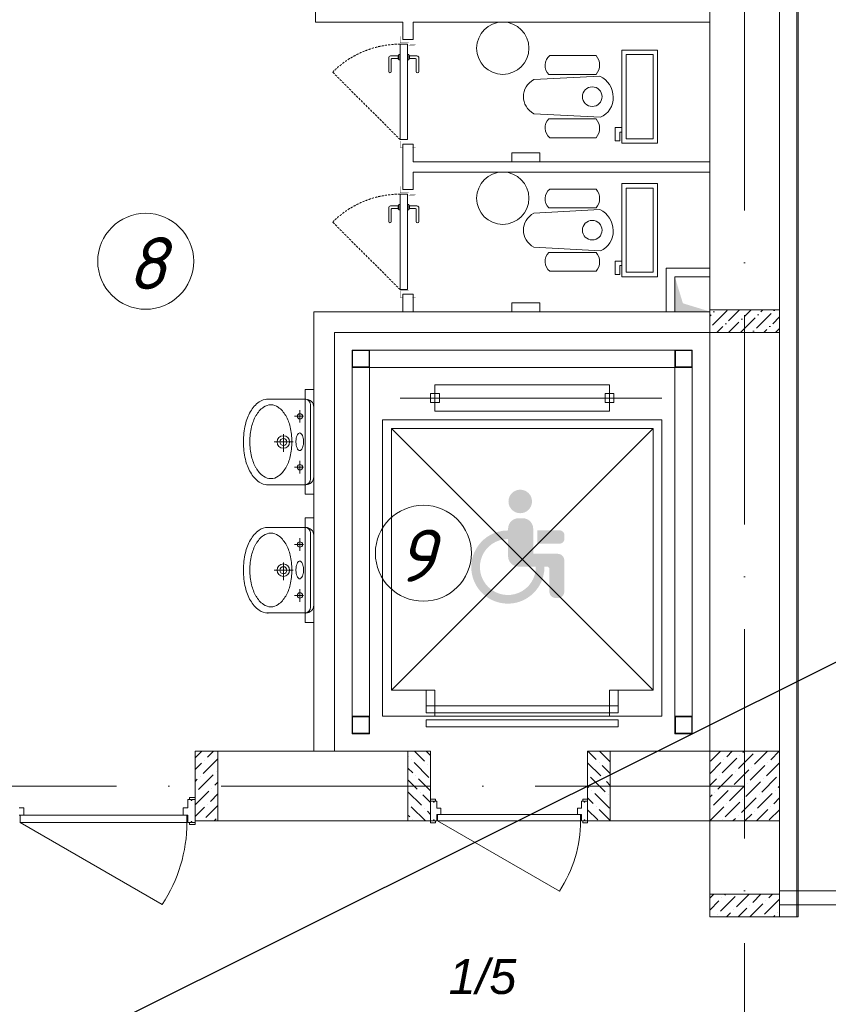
# Model space of a CAD drawing. Header units: millimetres. Extents: x 1114507 to 93926427, y 174473 to 817039.
# Tile 95 of 256: x 1645566 to 1650201, y 488050 to 493695. Entities that reach past the tile are written whole.
import ezdxf

# ---------------------------------------------------------------- set-up
doc = ezdxf.new("R2010")
doc.units = ezdxf.units.MM
doc.linetypes.add('ACAD_ISO10W100', pattern=[18, 12, -3, 0, -3])
doc.linetypes.add('Beruniy Xref$0$DASHED', pattern=[19.05, 12.7, -6.35])
for name, color, linetype, lineweight in [('.', 7, 'Continuous', 15), ('Doors', 86, 'Continuous', 13), ('expl', 234, 'Continuous', 13), ('SHEMA', 174, 'Continuous', 25), ('инвалиды', 250, 'Continuous', 40), ('Метал', 157, 'Continuous', 30), ('размеры', 12, 'Continuous', 15), ('Сантехника', 150, 'Continuous', 13)]:
    doc.layers.add(name, color=color, linetype=linetype, lineweight=lineweight)
doc.layers.add('PDF22_Geometry', color=7, linetype='Continuous', true_color=0x979797)
doc.layers.add('АСО-стены кирпич 380 мм', color=7, linetype='Continuous', lineweight=35, true_color=0x745739)
doc.styles.get("Standard").update_dxf_attribs({"font": 'isocpeui.ttf'})
doc.linetypes.add('FENCELINE1', pattern='A,6.35,-2.54,[133,ltypeshp.shx,S=2.54,R=0,X=-2.54,Y=0],-2.54,25.4', length=36.83)

# ---------------------------------------------------------------- blocks, each defined once
blk = doc.blocks.new('blok1qavmak')
at = {"layer": '.', "lineweight": 0, "ltscale": 100}
h = blk.add_hatch(color=251, dxfattribs=at)
h.dxf.hatch_style = 1
h.paths.add_polyline_path([(1518760.8, 778846.3), (1518560.8, 778845.1), (1518560.8, 779045.1), (1518606.9, 778893.1)])
at = {"lineweight": 0, "ltscale": 100}
h = blk.add_hatch(dxfattribs=at)
h.set_pattern_fill('ANSI36', color=256, scale=15, style=0)
h.set_pattern_definition([(45, (555691.36, -597321.81), (25.2569703, 92.6088912), [119.0625, -23.8125, 0, -23.8125])])
h.paths.add_polyline_path([(1519160.8, 778855.1), (1519160.8, 778725.1), (1518760.8, 778725.1), (1518760.8, 778855.1)])
at = {"layer": 'инвалиды', "lineweight": 0, "ltscale": 200, "true_color": 0xfab905}
h = blk.add_hatch(color=40, dxfattribs=at)
h.paths.add_polyline_path([(1517604.9, 777600.8, -0.414214), (1517664.9, 777660.8), (1517688.9, 777660.8, -0.414214), (1517748.9, 777600.8), (1517748.9, 777456.9), (1517889.5, 777456.9, -0.414214), (1517927, 777419.4), (1517927, 777240.5, -0.414214), (1517889.5, 777203), (1517879.2, 777203, -0.414214), (1517841.7, 777240.5), (1517841.7, 777368.5, 0.414214), (1517826.7, 777383.5), (1517664.9, 777383.5, -0.414214), (1517604.9, 777443.5)])
h.paths.add_polyline_path([(1517772.3, 777591.7), (1517898.2, 777591.7, -0.414214), (1517928.2, 777561.7), (1517928.2, 777544.5, -0.414214), (1517898.2, 777514.5), (1517772.3, 777514.5)])
h.paths.add_polyline_path([(1517604.9, 777590.8), (1517604.9, 777541.4, 2.454646), (1517764, 777383.5), (1517813.5, 777383.5, -2.445012)])
h.paths.add_polyline_path([(1517607.1, 777757, -1), (1517742.1, 777757, -1)])
at = {"color": 32, "lineweight": 0, "ltscale": 100}
blk.add_line((1519260.8, 775375.1), (1519260.8, 782725.1), dxfattribs=at)
at = {"color": 252, "lineweight": 0, "ltscale": 100}
for q in [(1519267.8, 782732.1), (1519160.8, 775375.1)]:
    blk.add_line((1519267.8, 775375.1), q, dxfattribs=at)
at = {"lineweight": 0, "ltscale": 100}
for p, q in [((1519160.8, 775375.1), (1519160.8, 782625.1)), ((1518760.8, 775375.1), (1518760.8, 782225.1)), ((1517626.1, 779705.1), (1517626.1, 779755.1)), ((1517626.1, 779755.1), (1517786.1, 779755.1)), ((1517786.1, 779755.1), (1517786.1, 779705.1)), ((1517786.1, 779705.1), (1517626.1, 779705.1)), ((1518560.8, 778845.1), (1518560.8, 779045.1)), ((1518560.8, 779045.1), (1518760.8, 779045.1)), ((1518760.8, 779045.1), (1518760.8, 778845.1)), ((1518760.8, 778845.1), (1516490.8, 778845.1)), ((1516490.8, 778845.1), (1516490.8, 776325.1)), ((1517626.1, 778845.1), (1517626.1, 778895.1)), ((1517626.1, 778895.1), (1517786.1, 778895.1)), ((1517786.1, 778845.1), (1517626.1, 778845.1)), ((1517786.1, 778895.1), (1517786.1, 778845.1)), ((1518760.8, 778845.1), (1518560.8, 778845.1)), ((1518760.8, 778725.1), (1516610.8, 778725.1)), ((1516610.8, 778725.1), (1516610.8, 776325.1)), ((1516490.8, 778398.1), (1516440.8, 778398.1)), ((1516440.8, 778398.1), (1516440.8, 777798.1)), ((1516490.8, 777798.1), (1516490.8, 778398.1)), ((1516440.8, 777798.1), (1516490.8, 777798.1)), ((1516490.8, 777662.7), (1516440.8, 777662.7)), ((1516440.8, 777662.7), (1516440.8, 777062.7)), ((1516490.8, 777062.7), (1516490.8, 777662.7)), ((1516440.8, 777062.7), (1516490.8, 777062.7)), ((1515810.8, 776325.1), (1517160.8, 776325.1)), ((1515810.8, 776325.1), (1515810.8, 775925.1)), ((1517160.8, 776325.1), (1517160.8, 775925.1)), ((1517160.8, 775925.1), (1517160.8, 776325.1)), ((1518060.8, 775926), (1518060.8, 776326)), ((1518190.8, 776325.1), (1518760.8, 776325.1)), ((1515810.8, 775925.1), (1517160.8, 775925.1)), ((1518190.8, 775925.1), (1518760.8, 775925.1)), ((1519160.8, 775375.1), (1518760.8, 775375.1))]:
    blk.add_line(p, q, dxfattribs=at)
at = {"color": 1, "linetype": 'ACAD_ISO10W100', "lineweight": 0, "ltscale": 100}
for p, q in [((1518960.8, 782425.1), (1518960.8, 766825.1)), ((1518960.8, 776125.1), (1491960.8, 776125.1))]:
    blk.add_line(p, q, dxfattribs=at)
at = {"color": 0, "lineweight": 0}
for p, q in [((1517005.1, 780405.1), (1517056.6, 780405.1)), ((1516978.9, 780315.1), (1516978.1, 780315.1)), ((1516978.9, 780288.9), (1516978.9, 780318.9)), ((1516978.9, 780318.9), (1516986.4, 780318.9)), ((1516986.4, 780318.9), (1516986.4, 780288.9)), ((1517035.1, 780318.9), (1517027.6, 780318.9)), ((1517035.1, 780288.9), (1517035.1, 780318.9)), ((1517035.1, 780315.1), (1517035.9, 780315.1)), ((1516920.4, 780300.1), (1516920.4, 780221.4)), ((1516974.4, 780311.4), (1516931.7, 780311.4)), ((1516935.4, 780221.4), (1516935.4, 780292.6)), ((1516939.2, 780296.4), (1516974.4, 780296.4)), ((1516974.4, 780311.4), (1516974.4, 780296.4)), ((1516978.1, 780292.6), (1516978.9, 780292.6)), ((1516986.4, 780288.9), (1516978.9, 780288.9)), ((1517027.6, 780288.9), (1517035.1, 780288.9)), ((1517035.9, 780292.6), (1517035.1, 780292.6)), ((1517039.6, 780311.4), (1517082.4, 780311.4)), ((1517039.6, 780311.4), (1517039.6, 780296.4)), ((1517074.9, 780296.4), (1517039.6, 780296.4)), ((1517078.6, 780221.4), (1517078.6, 780292.6)), ((1517093.6, 780300.1), (1517093.6, 780221.4)), ((1517005.1, 779805.1), (1517056.6, 779805.1)), ((1517005.1, 779545.1), (1517056.6, 779545.1)), ((1516920.4, 779440.1), (1516920.4, 779361.4)), ((1516974.4, 779451.4), (1516931.7, 779451.4)), ((1516935.4, 779361.4), (1516935.4, 779432.6)), ((1516939.2, 779436.4), (1516974.4, 779436.4)), ((1516974.4, 779451.4), (1516974.4, 779436.4)), ((1516978.9, 779455.1), (1516978.1, 779455.1)), ((1516978.1, 779432.6), (1516978.9, 779432.6)), ((1516978.9, 779428.9), (1516978.9, 779458.9)), ((1516978.9, 779458.9), (1516986.4, 779458.9)), ((1516986.4, 779428.9), (1516978.9, 779428.9)), ((1516986.4, 779458.9), (1516986.4, 779428.9)), ((1517035.1, 779458.9), (1517027.6, 779458.9)), ((1517027.6, 779428.9), (1517035.1, 779428.9)), ((1517035.1, 779428.9), (1517035.1, 779458.9)), ((1517035.1, 779455.1), (1517035.9, 779455.1)), ((1517035.9, 779432.6), (1517035.1, 779432.6)), ((1517039.6, 779451.4), (1517082.4, 779451.4)), ((1517039.6, 779451.4), (1517039.6, 779436.4)), ((1517074.9, 779436.4), (1517039.6, 779436.4)), ((1517078.6, 779361.4), (1517078.6, 779432.6)), ((1517093.6, 779440.1), (1517093.6, 779361.4)), ((1517005.1, 778945.1), (1517056.6, 778945.1)), ((1519160.8, 775525.1), (1521210.8, 775525.1))]:
    blk.add_line(p, q, dxfattribs=at)
at = {"color": 0, "linetype": 'Beruniy Xref$0$DASHED', "lineweight": 0}
for p, q in [((1516986.4, 779831.4), (1516599.2, 780218.5)), ((1516986.4, 778971.4), (1516599.2, 779358.5))]:
    blk.add_line(p, q, dxfattribs=at)
at = {"color": 116, "lineweight": 0, "ltscale": 100, "true_color": 0x136734}
for p, q in [((1518760.8, 779095.1), (1518510.8, 779095.1)), ((1518510.8, 779095.1), (1518510.8, 778845.1))]:
    blk.add_line(p, q, dxfattribs=at)
at = {"color": 46, "lineweight": 0}
for p, q in [((1518660.8, 778625.1), (1516710.8, 778625.1)), ((1516710.8, 778625.1), (1516710.8, 776525.1)), ((1518660.8, 776425.1), (1518660.8, 778625.1)), ((1518560.8, 778525.1), (1516810.8, 778525.1)), ((1516810.8, 778525.1), (1516810.8, 776525.1)), ((1518560.8, 776425.1), (1518560.8, 778525.1))]:
    blk.add_line(p, q, dxfattribs=at)
at = {"color": 0, "lineweight": 0, "ltscale": 100}
for p, q in [((1517185.8, 778275.1), (1517185.8, 778425.1)), ((1517185.8, 778425.1), (1518185.8, 778425.1)), ((1518185.8, 778425.1), (1518185.8, 778275.1)), ((1518485.8, 778350.1), (1516985.8, 778350.1)), ((1517210.8, 778375.1), (1517160.8, 778375.1)), ((1517160.8, 778375.1), (1517160.8, 778325.1)), ((1517210.8, 778325.1), (1517210.8, 778375.1)), ((1518160.8, 778325.1), (1518160.8, 778375.1)), ((1518160.8, 778375.1), (1518210.8, 778375.1)), ((1518210.8, 778375.1), (1518210.8, 778325.1)), ((1517160.8, 778325.1), (1517210.8, 778325.1)), ((1518210.8, 778325.1), (1518160.8, 778325.1)), ((1518485.8, 778225.1), (1516885.8, 778225.1)), ((1516885.8, 778225.1), (1516885.8, 776525.1)), ((1518185.8, 778275.1), (1517185.8, 778275.1)), ((1518485.8, 776525.1), (1518485.8, 778225.1)), ((1516935.8, 776675.1), (1516935.8, 778175.1)), ((1516935.8, 778175.1), (1518435.8, 778175.1)), ((1518435.8, 778175.1), (1516935.8, 776675.1)), ((1518435.8, 776675.1), (1516935.8, 778175.1)), ((1518435.8, 778175.1), (1518435.8, 776675.1)), ((1517185.8, 776675.1), (1516935.8, 776675.1)), ((1517185.8, 776675.1), (1517135.8, 776675.1)), ((1517135.8, 776675.1), (1517135.8, 776585.1)), ((1517185.8, 776525.1), (1517185.8, 776675.1)), ((1517185.8, 776585.1), (1517185.8, 776675.1)), ((1518435.8, 776675.1), (1518185.8, 776675.1)), ((1518185.8, 776675.1), (1518185.8, 776525.1)), ((1518185.8, 776585.1), (1518185.8, 776675.1)), ((1518185.8, 776675.1), (1518235.8, 776675.1)), ((1518235.8, 776675.1), (1518235.8, 776585.1)), ((1518235.8, 776585.1), (1517135.8, 776585.1)), ((1517135.8, 776585.1), (1517135.8, 776545.1)), ((1517135.8, 776585.1), (1517185.8, 776585.1)), ((1517135.8, 776545.1), (1518235.8, 776545.1)), ((1518235.8, 776585.1), (1518185.8, 776585.1)), ((1518235.8, 776545.1), (1518235.8, 776585.1)), ((1516885.8, 776525.1), (1518485.8, 776525.1)), ((1518235.8, 776505.1), (1517135.8, 776505.1)), ((1517135.8, 776505.1), (1517135.8, 776465.1)), ((1518235.8, 776465.1), (1518235.8, 776505.1)), ((1517135.8, 776465.1), (1518235.8, 776465.1))]:
    blk.add_line(p, q, dxfattribs=at)
at = {"linetype": 'Continuous', "lineweight": 0, "ltscale": 100}
for p, q in [((1515810.8, 776286.9, 0), (1515849.1, 776325.1, 0)), ((1515881.4, 776290, 0), (1515916.4, 776325.1, 0)), ((1517068.1, 776325.1, 0), (1517125.5, 776267.7, 0)), ((1517135.5, 776325.1, 0), (1517160.8, 776299.7, 0)), ((1518061.4, 776326, 0), (1518110.3, 776277, 0)), ((1518128.7, 776326, 0), (1518190.8, 776263.8, 0)), ((1518765.5, 776267.9), (1518822.6, 776325.1)), ((1518858.1, 776293.2), (1518890, 776325.1)), ((1518925.4, 776225.8), (1519009.6, 776310)), ((1518950.7, 776318.4), (1518957.3, 776325.1)), ((1519018, 776251.1), (1519092.1, 776325.1)), ((1519110.6, 776276.3), (1519159.4, 776325.1)), ((1515810.8, 776219.5, 0), (1515847.7, 776256.4, 0)), ((1515856.1, 776197.4, 0), (1515940.3, 776281.6, 0)), ((1515864.5, 776273.2, 0), (1515864.5, 776273.2, 0)), ((1517030.8, 776295, 0), (1517032.9, 776293, 0)), ((1517049.7, 776276.1, 0), (1517049.7, 776276.1, 0)), ((1517066.6, 776259.3, 0), (1517150.8, 776175.1, 0)), ((1517142.3, 776250.9, 0), (1517142.3, 776250.9, 0)), ((1518060.8, 776259.1, 0), (1518135.6, 776184.4, 0)), ((1518127.2, 776260.2, 0), (1518127.2, 776260.2, 0)), ((1518760.8, 776196), (1518824.4, 776259.5)), ((1518832.8, 776200.6), (1518917, 776284.8)), ((1518841.2, 776276.3), (1518841.2, 776276.3)), ((1518933.8, 776301.6), (1518933.8, 776301.6)), ((1519085.4, 776183.7), (1519160.8, 776259.2)), ((1519093.8, 776259.5), (1519093.8, 776259.5)), ((1515931.9, 776205.9, 0), (1515931.9, 776205.9, 0)), ((1517030.8, 776227.7, 0), (1517058.1, 776200.4, 0)), ((1517159.2, 776234, 0), (1517160.8, 776232.4, 0)), ((1518144, 776243.3, 0), (1518190.8, 776196.5, 0)), ((1518807.6, 776108), (1518891.7, 776192.2)), ((1518900.2, 776133.2), (1518984.4, 776217.4)), ((1518908.6, 776209), (1518908.6, 776209)), ((1518992.8, 776158.5), (1519077, 776242.7)), ((1519001.2, 776234.2), (1519001.2, 776234.2)), ((1515810.8, 776152.2, 0), (1515822.4, 776163.8, 0)), ((1515830.9, 776104.8, 0), (1515915, 776189, 0)), ((1515839.3, 776180.6, 0), (1515839.3, 776180.6, 0)), ((1515923.5, 776130.1, 0), (1515940.8, 776147.5, 0)), ((1517030.8, 776160.3, 0), (1517083.4, 776107.8, 0)), ((1517075, 776183.5, 0), (1517075, 776183.5, 0)), ((1517091.8, 776166.7, 0), (1517160.8, 776097.7, 0)), ((1518076.6, 776176, 0), (1518160.8, 776091.8, 0)), ((1518152.4, 776167.5, 0), (1518152.4, 776167.5, 0)), ((1518169.2, 776150.7, 0), (1518190.8, 776129.1, 0)), ((1518760.8, 776128.6), (1518799.1, 776166.9)), ((1518816, 776183.7), (1518816, 776183.7)), ((1518967.5, 776065.9), (1519051.7, 776150.1)), ((1518975.9, 776141.6), (1518975.9, 776141.6)), ((1519060.1, 776091.1), (1519144.3, 776175.3)), ((1519068.5, 776166.9), (1519068.5, 776166.9)), ((1515810.8, 776017.5, 0), (1515889.8, 776096.4, 0)), ((1515814, 776088, 0), (1515814, 776088, 0)), ((1515898.2, 776037.5, 0), (1515940.8, 776080.1, 0)), ((1515906.6, 776113.2, 0), (1515906.6, 776113.2, 0)), ((1517030.8, 776093, 0), (1517108.7, 776015.2, 0)), ((1517100.2, 776090.9, 0), (1517100.2, 776090.9, 0)), ((1518060.8, 776124.4, 0), (1518068.2, 776117, 0)), ((1518085.1, 776100.2, 0), (1518085.1, 776100.2, 0)), ((1518101.9, 776083.4, 0), (1518186.1, 775999.2, 0)), ((1518782.3, 776015.4), (1518866.5, 776099.5)), ((1518790.7, 776091.1), (1518790.7, 776091.1)), ((1518874.9, 776040.6), (1518959.1, 776124.8)), ((1518883.3, 776116.4), (1518883.3, 776116.4)), ((1519034.9, 775998.5), (1519119.1, 776082.7)), ((1519135.9, 776099.5), (1519135.9, 776099.5)), ((1519152.7, 776116.4), (1519160.8, 776124.5)), ((1517032.9, 776023.6, 0), (1517032.9, 776023.6, 0)), ((1517117.1, 776074.1, 0), (1517160.8, 776030.3, 0)), ((1518060.8, 776057, 0), (1518093.5, 776024.4, 0)), ((1518177.7, 776074.9, 0), (1518177.7, 776074.9, 0)), ((1518760.8, 776061.3), (1518773.9, 776074.3)), ((1518849.7, 775948), (1518933.8, 776032.2)), ((1518858.1, 776023.8), (1518858.1, 776023.8)), ((1518942.3, 775973.3), (1519026.5, 776057.4)), ((1518950.7, 776049), (1518950.7, 776049)), ((1519043.3, 776074.3), (1519043.3, 776074.3)), ((1519127.5, 776023.8), (1519160.8, 776057.1)), ((1515810.8, 775950.1, 0), (1515864.5, 776003.8, 0)), ((1515872.9, 775944.9, 0), (1515940.8, 776012.8, 0)), ((1515881.4, 776020.6, 0), (1515881.4, 776020.6, 0)), ((1517049.7, 776006.7, 0), (1517131.4, 775925.1, 0)), ((1517125.5, 775998.3, 0), (1517125.5, 775998.3, 0)), ((1517142.3, 775981.5, 0), (1517160.8, 775963, 0)), ((1518060.8, 775989.7, 0), (1518118.7, 775931.8, 0)), ((1518110.3, 776007.6, 0), (1518110.3, 776007.6, 0)), ((1518127.2, 775990.7, 0), (1518190.8, 775927, 0)), ((1518760.8, 775926.5), (1518841.2, 776006.9)), ((1518765.5, 775998.5), (1518765.5, 775998.5)), ((1519018, 775981.7), (1519018, 775981.7)), ((1519028.8, 775925.1), (1519093.8, 775990.1)), ((1519102.2, 775931.2), (1519160.8, 775989.8)), ((1519110.6, 776006.9), (1519110.6, 776006.9)), ((1515856.1, 775928, 0), (1515856.1, 775928, 0)), ((1515920.5, 775925.1, 0), (1515931.9, 775936.4, 0)), ((1517030.8, 775958.3, 0), (1517041.3, 775947.8, 0)), ((1517058.1, 775931, 0), (1517058.1, 775931, 0)), ((1518832.8, 775931.2), (1518832.8, 775931.2)), ((1518894.1, 775925.1), (1518908.6, 775939.6)), ((1518925.4, 775956.4), (1518925.4, 775956.4)), ((1518961.5, 775925.1), (1519001.2, 775964.8)), ((1518760.8, 775481.5, 0), (1518784.4, 775505.1, 0)), ((1518760.8, 775414.2, 0), (1518813.2, 775466.5, 0)), ((1518821.6, 775407.6, 0), (1518905.8, 775491.8, 0)), ((1518830.1, 775483.4, 0), (1518830.1, 775483.4, 0)), ((1518846.9, 775500.2, 0), (1518851.8, 775505.1, 0)), ((1518914.3, 775432.9, 0), (1518986.5, 775505.1, 0)), ((1519006.9, 775458.1, 0), (1519053.9, 775505.1, 0)), ((1519074.2, 775390.8, 0), (1519158.4, 775474.9, 0)), ((1519082.6, 775466.5, 0), (1519082.6, 775466.5, 0)), ((1519099.5, 775483.4, 0), (1519121.2, 775505.1, 0)), ((1518897.4, 775416, 0), (1518897.4, 775416, 0)), ((1518923.9, 775375.1, 0), (1518973.2, 775424.4, 0)), ((1518990, 775441.3, 0), (1518990, 775441.3, 0)), ((1518991.2, 775375.1, 0), (1519065.8, 775449.7, 0)), ((1518804.8, 775390.8, 0), (1518804.8, 775390.8, 0)), ((1518856.5, 775375.1, 0), (1518880.6, 775399.2, 0)), ((1519125.9, 775375.1, 0), (1519133.1, 775382.3, 0)), ((1519150, 775399.2, 0), (1519150, 775399.2, 0))]:
    blk.add_line(p, q, dxfattribs=at)
at = {"color": 204, "linetype": 'FENCELINE1', "lineweight": 0, "ltscale": 20}
blk.add_line((1519160.8, 775445.1), (1521510.8, 775445.1), dxfattribs=at)
at = {"color": 0, "lineweight": 0, "const_width": 1.5}
for points in [[(1517005.1, 780423.9), (1516986.4, 780423.9), (1516986.4, 780386.4), (1517035.1, 780386.4), (1517035.1, 780371.4), (1517068.9, 780371.4)], [(1517042.6, 780378.9), (1517075.3, 780378.9), (1517075.3, 780423.9), (1517056.6, 780423.9)], [(1517005.1, 779786.4), (1516986.4, 779786.4), (1516986.4, 779823.9), (1517035.1, 779823.9), (1517035.1, 779838.9), (1517068.9, 779838.9)], [(1517042.6, 779831.4), (1517075.3, 779831.4), (1517075.3, 779786.4), (1517056.6, 779786.4)], [(1517005.1, 779563.9), (1516986.4, 779563.9), (1516986.4, 779526.4), (1517035.1, 779526.4), (1517035.1, 779511.4), (1517068.9, 779511.4)], [(1517042.6, 779518.9), (1517075.3, 779518.9), (1517075.3, 779563.9), (1517056.6, 779563.9)], [(1517005.1, 778926.4), (1516986.4, 778926.4), (1516986.4, 778963.9), (1517035.1, 778963.9), (1517035.1, 778978.9), (1517068.9, 778978.9)], [(1517042.6, 778971.4), (1517075.3, 778971.4), (1517075.3, 778926.4), (1517056.6, 778926.4)]]:
    blk.add_lwpolyline(points, dxfattribs=at)
at = {"color": 0, "lineweight": 0}
for points in [[(1517027.6, 779831.4), (1516986.4, 779831.4), (1516986.4, 780378.9), (1517027.6, 780378.9), (1517027.6, 779831.4)], [(1517027.6, 778971.4), (1516986.4, 778971.4), (1516986.4, 779518.9), (1517027.6, 779518.9), (1517027.6, 778971.4)]]:
    blk.add_lwpolyline(points, dxfattribs=at)
at = {"lineweight": 0, "ltscale": 100}
for centre in [(1517574.5, 780355.8), (1517574.5, 779495.8)]:
    blk.add_circle(centre, 150, dxfattribs=at)
at = {"color": 0, "linetype": 'Beruniy Xref$0$DASHED', "lineweight": 0}
for centre in [(1516986.4, 779831.4), (1516986.4, 778971.4)]:
    blk.add_arc(centre, 547.5, 90, 135, dxfattribs=at)
at = {"color": 0, "lineweight": 0}
for centre, radius, start, end in [((1516978.1, 780311.4), 3.75, 90, 180), ((1517035.9, 780311.4), 3.75, 0, 90), ((1516931.7, 780300.1), 11.3, 90, 180), ((1516939.2, 780292.6), 3.75, 90, 180), ((1516978.1, 780296.4), 3.75, 180, 270), ((1517035.9, 780296.4), 3.75, 270, 0), ((1517074.9, 780292.6), 3.75, 0, 90), ((1517082.4, 780300.1), 11.3, 0, 90), ((1516927.9, 780221.4), 7.5, 180, 0), ((1517086.1, 780221.4), 7.5, 180, 0), ((1516931.7, 779440.1), 11.3, 90, 180), ((1516939.2, 779432.6), 3.75, 90, 180), ((1516978.1, 779451.4), 3.75, 90, 180), ((1516978.1, 779436.4), 3.75, 180, 270), ((1517035.9, 779451.4), 3.75, 0, 90), ((1517035.9, 779436.4), 3.75, 270, 0), ((1517074.9, 779432.6), 3.75, 0, 90), ((1517082.4, 779440.1), 11.3, 0, 90), ((1516927.9, 779361.4), 7.5, 180, 0), ((1517086.1, 779361.4), 7.5, 180, 0)]:
    blk.add_arc(centre, radius, start, end, dxfattribs=at)
at = {"layer": 'Doors', "lineweight": 0}
for p, q in [((1515768.8, 776000.6), (1515768.8, 776047.8)), ((1515787.6, 776047.8), (1515768.8, 776047.8)), ((1515777.9, 776047.8), (1515777.9, 776060.4)), ((1515810.8, 776060.4), (1515777.9, 776060.4)), ((1515787.6, 776047.8), (1515787.6, 776042)), ((1515792.7, 776042), (1515787.6, 776042)), ((1515792.7, 776047.8), (1515792.7, 776042)), ((1515810.8, 776047.8), (1515792.7, 776047.8)), ((1515810.8, 776047.8), (1515792.7, 776047.8)), ((1515810.8, 776047.8), (1515810.8, 776060.4)), ((1515810.8, 775916.6), (1515810.8, 776047.8)), ((1515810.8, 776047.8), (1515810.8, 776047.8)), ((1517160.8, 776049.3), (1517189.1, 776049.3)), ((1517160.8, 776038.5), (1517160.8, 776049.3)), ((1517160.8, 775926), (1517160.8, 776038.5)), ((1517160.8, 776038.5), (1517176.4, 776038.5)), ((1517160.8, 776038.5), (1517176.4, 776038.5)), ((1517160.8, 776038.5), (1517160.8, 776038.5)), ((1517176.4, 776038.5), (1517176.4, 776033.5)), ((1517176.4, 776033.5), (1517180.8, 776033.5)), ((1517180.8, 776038.5), (1517196.8, 776038.5)), ((1517180.8, 776038.5), (1517180.8, 776033.5)), ((1517189.1, 776038.5), (1517189.1, 776049.3)), ((1517196.8, 775998), (1517196.8, 776038.5)), ((1518024.8, 775998), (1518024.8, 776038.5)), ((1518040.9, 776038.5), (1518024.8, 776038.5)), ((1518032.6, 776038.5), (1518032.6, 776049.3)), ((1518060.8, 776049.3), (1518032.6, 776049.3)), ((1518040.9, 776038.5), (1518040.9, 776033.5)), ((1518045.3, 776033.5), (1518040.9, 776033.5)), ((1518045.3, 776038.5), (1518045.3, 776033.5)), ((1518060.8, 776038.5), (1518045.3, 776038.5)), ((1518060.8, 776038.5), (1518045.3, 776038.5)), ((1518060.8, 776038.5), (1518060.8, 776049.3)), ((1518060.8, 775926), (1518060.8, 776038.5)), ((1518060.8, 776038.5), (1518060.8, 776038.5)), ((1514802.8, 776000.6), (1514829.3, 776000.6)), ((1514829.3, 775958.6), (1514829.3, 776000.6)), ((1515742.4, 775958.6), (1515742.4, 776000.6)), ((1515768.8, 776000.6), (1515742.4, 776000.6)), ((1517196.8, 775998), (1517219.5, 775998)), ((1517219.5, 775962), (1517219.5, 775998)), ((1518002.2, 775962), (1518002.2, 775998)), ((1518024.8, 775998), (1518002.2, 775998)), ((1514802.8, 775958.6), (1515742.4, 775958.6)), ((1514807.9, 775916.6), (1514807.9, 775958.6)), ((1514807.9, 775916.6), (1515622.2, 775446.5)), ((1514807.9, 775916.6), (1515763.8, 775916.6)), ((1515742.4, 775958.6), (1515768.8, 775958.6)), ((1515763.8, 775916.6), (1515763.8, 775958.6)), ((1515768.8, 775916.6), (1515768.8, 775958.6)), ((1515787.6, 775916.6), (1515768.8, 775916.6)), ((1515777.9, 775916.6), (1515777.9, 775904)), ((1515787.6, 775916.6), (1515787.6, 775922.4)), ((1515792.7, 775922.4), (1515787.6, 775922.4)), ((1515792.7, 775916.6), (1515792.7, 775922.4)), ((1515810.8, 775916.6), (1515792.7, 775916.6)), ((1515810.8, 775916.6), (1515810.8, 775916.6)), ((1515810.8, 775916.6), (1515810.8, 775904)), ((1517160.8, 775926), (1517176.4, 775926)), ((1517160.8, 775926), (1517160.8, 775926)), ((1517160.8, 775926), (1517160.8, 775915.2)), ((1517160.8, 775915.2), (1517189.1, 775915.2)), ((1517176.4, 775930.9), (1517180.8, 775930.9)), ((1517176.4, 775926), (1517176.4, 775930.9)), ((1517180.8, 775926), (1517180.8, 775930.9)), ((1517180.8, 775926), (1517196.8, 775926)), ((1517189.1, 775926), (1517189.1, 775915.2)), ((1517196.8, 775962), (1518002.2, 775962)), ((1517196.8, 775926), (1517196.8, 775962)), ((1517201.2, 775926), (1517201.2, 775962)), ((1517201.2, 775926), (1517899.1, 775523)), ((1517201.2, 775926), (1518020.5, 775926)), ((1518002.2, 775962), (1518024.8, 775962)), ((1518020.5, 775926), (1518020.5, 775962)), ((1518024.8, 775926), (1518024.8, 775962)), ((1518040.9, 775926), (1518024.8, 775926)), ((1518032.6, 775926), (1518032.6, 775915.2)), ((1518060.8, 775915.2), (1518032.6, 775915.2)), ((1518040.9, 775926), (1518040.9, 775930.9)), ((1518045.3, 775930.9), (1518040.9, 775930.9)), ((1518045.3, 775926), (1518045.3, 775930.9)), ((1518060.8, 775926), (1518045.3, 775926)), ((1518060.8, 775926), (1518060.8, 775926)), ((1518060.8, 775926), (1518060.8, 775915.2)), ((1515810.8, 775904), (1515777.9, 775904))]:
    blk.add_line(p, q, dxfattribs=at)
for centre, radius in [((1514912.9, 775916.6), 850.9), ((1517291.2, 775926), 729.4)]:
    blk.add_arc(centre, radius, 326.4628, 0, dxfattribs=at)
at = {"layer": 'АСО-стены кирпич 380 мм', "color": 5, "lineweight": 0}
for p, q in [((1516500.8, 780505.1), (1516500.8, 780565.1)), ((1518760.8, 780565.1), (1518760.8, 780505.1)), ((1517000.8, 780505.1), (1516500.8, 780505.1)), ((1517000.8, 780405.1), (1517000.8, 780505.1)), ((1518760.8, 780505.1), (1517060.8, 780505.1)), ((1517060.8, 780505.1), (1517060.8, 780405.1)), ((1517060.8, 780405.1), (1517000.8, 780405.1)), ((1517000.8, 779545.1), (1517000.8, 779805.1)), ((1517000.8, 779805.1), (1517060.8, 779805.1)), ((1517060.8, 779805.1), (1517060.8, 779705.1)), ((1517060.8, 779705.1), (1518760.8, 779705.1)), ((1518760.8, 779705.1), (1518760.8, 779645.1)), ((1517060.8, 779645.1), (1517060.8, 779545.1)), ((1518760.8, 779645.1), (1517060.8, 779645.1)), ((1517060.8, 779545.1), (1517000.8, 779545.1)), ((1517000.9, 778845.1), (1517000.9, 778945.1)), ((1517000.9, 778945.1), (1517060.9, 778945.1)), ((1517060.9, 778945.1), (1517060.8, 778845.1))]:
    blk.add_line(p, q, dxfattribs=at)
at = {"layer": 'Метал', "color": 0, "lineweight": 0}
for p, q in [((1516810.8, 778625.1), (1516710.8, 778625.1)), ((1516710.8, 778625.1), (1516710.8, 778525.1)), ((1516807.8, 778622.1), (1516713.8, 778622.1)), ((1516713.8, 778622.1), (1516713.8, 778528.1)), ((1516807.8, 778528.1), (1516807.8, 778622.1)), ((1516810.8, 778525.1), (1516810.8, 778625.1)), ((1518560.8, 778525.1), (1518560.8, 778625.1)), ((1518560.8, 778625.1), (1518660.8, 778625.1)), ((1518563.8, 778528.1), (1518563.8, 778622.1)), ((1518563.8, 778622.1), (1518657.8, 778622.1)), ((1518657.8, 778622.1), (1518657.8, 778528.1)), ((1518660.8, 778625.1), (1518660.8, 778525.1)), ((1516710.8, 778525.1), (1516810.8, 778525.1)), ((1516713.8, 778528.1), (1516807.8, 778528.1)), ((1518660.8, 778525.1), (1518560.8, 778525.1)), ((1518657.8, 778528.1), (1518563.8, 778528.1)), ((1516710.8, 776425.1), (1516710.8, 776525.1)), ((1516710.8, 776525.1), (1516810.8, 776525.1)), ((1516713.8, 776428.1), (1516713.8, 776522.1)), ((1516713.8, 776522.1), (1516807.8, 776522.1)), ((1516807.8, 776522.1), (1516807.8, 776428.1)), ((1516810.8, 776525.1), (1516810.8, 776425.1)), ((1518560.8, 776525.1), (1518560.8, 776425.1)), ((1518660.8, 776525.1), (1518560.8, 776525.1)), ((1518563.8, 776522.1), (1518563.8, 776428.1)), ((1518657.8, 776522.1), (1518563.8, 776522.1)), ((1518657.8, 776428.1), (1518657.8, 776522.1)), ((1518660.8, 776425.1), (1518660.8, 776525.1)), ((1516810.8, 776425.1), (1516710.8, 776425.1)), ((1516807.8, 776428.1), (1516713.8, 776428.1)), ((1518560.8, 776425.1), (1518660.8, 776425.1)), ((1518563.8, 776428.1), (1518657.8, 776428.1))]:
    blk.add_line(p, q, dxfattribs=at)
at = {"layer": 'размеры', "lineweight": 0, "ltscale": 5}
for p, q in [((1515810.8, 775925.1), (1515810.8, 776325.1)), ((1515810.8, 776325.1), (1515940.8, 776325.1)), ((1515940.8, 776325.1), (1515940.8, 775925.1)), ((1517160.8, 776325.1), (1517030.8, 776325.1)), ((1517030.8, 776325.1), (1517030.8, 775925.1)), ((1517160.8, 775925.1), (1517160.8, 776325.1)), ((1518190.8, 776326), (1518060.8, 776326)), ((1518060.8, 776326), (1518060.8, 775926)), ((1518190.8, 775926), (1518190.8, 776326)), ((1519160.8, 776325.1), (1518760.8, 776325.1)), ((1518760.8, 776325.1), (1518760.8, 775925.1)), ((1519160.8, 775925.1), (1519160.8, 776325.1)), ((1515940.8, 775925.1), (1515810.8, 775925.1)), ((1517030.8, 775925.1), (1517160.8, 775925.1)), ((1518060.8, 775926), (1518190.8, 775926)), ((1518760.8, 775925.1), (1519160.8, 775925.1)), ((1518760.8, 775505.1), (1518760.8, 775375.1)), ((1519160.8, 775505.1), (1518760.8, 775505.1)), ((1519160.8, 775375.1), (1519160.8, 775505.1)), ((1518760.8, 775375.1), (1519160.8, 775375.1))]:
    blk.add_line(p, q, dxfattribs=at)
for points in [[(1519160.8, 778855.1), (1519160.8, 778725.1), (1518760.8, 778725.1), (1518760.8, 778855.1)], [(1519160.8, 778725.1), (1519160.8, 778855.1), (1518760.8, 778855.1), (1518760.8, 778725.1)]]:
    blk.add_lwpolyline(points, close=True, dxfattribs=at)
at = {"layer": 'Сантехника', "lineweight": 0}
for p, q in [((1517844.1, 780313.5), (1518109.4, 780313.5)), ((1517838.7, 780205.4), (1518109.4, 780205.4)), ((1518131.5, 780196.3), (1517752.7, 780176)), ((1517752.7, 779980), (1518134.4, 779959.5)), ((1517838.7, 779950.5), (1518109.4, 779950.5)), ((1517844.1, 779842.4), (1518109.4, 779842.4)), ((1517844.1, 779547.9), (1518109.4, 779547.9)), ((1518131.5, 779430.7), (1517752.7, 779410.4)), ((1517838.7, 779439.8), (1518109.4, 779439.8)), ((1517752.7, 779214.4), (1518134.4, 779193.9)), ((1517838.7, 779184.9), (1518109.4, 779184.9)), ((1517844.1, 779076.8), (1518109.4, 779076.8)), ((1516220.6, 778343.3), (1516445.9, 778343.3)), ((1516411.8, 778281.2), (1516411.8, 778210)), ((1516472.9, 778313.7), (1516472.9, 778098.1)), ((1516490.8, 778298.4), (1516490.8, 778098.1)), ((1516432.3, 778245.6), (1516381.1, 778245.6)), ((1516316.9, 778142.6), (1516316.9, 778041.5)), ((1516373.4, 778098.1), (1516263.1, 778098.1)), ((1516472.9, 777882.6), (1516472.9, 778098.1)), ((1516490.8, 778098.1), (1516490.8, 777897.9)), ((1516432.3, 777953.4), (1516381.1, 777953.4)), ((1516411.8, 777989), (1516411.8, 777917.8)), ((1516445.9, 777852.9), (1516220.6, 777852.9)), ((1516220.6, 777607.9), (1516445.9, 777607.9)), ((1516472.9, 777578.2), (1516472.9, 777362.7)), ((1516490.8, 777562.9), (1516490.8, 777362.7)), ((1516432.3, 777510.2), (1516381.1, 777510.2)), ((1516411.8, 777545.8), (1516411.8, 777474.6)), ((1516316.9, 777407.2), (1516316.9, 777306)), ((1516373.4, 777362.7), (1516263.1, 777362.7)), ((1516472.9, 777147.1), (1516472.9, 777362.7)), ((1516490.8, 777362.7), (1516490.8, 777162.4)), ((1516432.3, 777218), (1516381.1, 777218)), ((1516411.8, 777253.6), (1516411.8, 777182.4)), ((1516445.9, 777117.5), (1516220.6, 777117.5))]:
    blk.add_line(p, q, dxfattribs=at)
for points in [[(1518460.8, 780344.7), (1518257.6, 780344.7), (1518257.6, 779811.3), (1518460.8, 779811.3)], [(1518435.8, 780319.7), (1518282.6, 780319.7), (1518282.6, 779836.3), (1518435.8, 779836.3)], [(1518460.8, 779579.1), (1518257.6, 779579.1), (1518257.6, 779045.7), (1518460.8, 779045.7)], [(1518435.8, 779554.1), (1518282.6, 779554.1), (1518282.6, 779070.7), (1518435.8, 779070.7)]]:
    blk.add_lwpolyline(points, close=True, dxfattribs=at)
for points in [[(1518257.6, 779900.2), (1518219.5, 779900.2), (1518219.5, 779824), (1518244.9, 779824), (1518244.9, 779874.8), (1518257.6, 779874.8)], [(1518257.6, 779134.6), (1518219.5, 779134.6), (1518219.5, 779058.4), (1518244.9, 779058.4), (1518244.9, 779109.2), (1518257.6, 779109.2)]]:
    blk.add_lwpolyline(points, dxfattribs=at)
for centre, radius in [((1518087.2, 780078), 56.3), ((1518087.2, 779312.4), 56.3), ((1516411.8, 778245.6), 15.4), ((1516316.9, 778098.1), 35.9), ((1516316.9, 778098.1), 20.1), ((1516411.8, 777953.4), 15.4), ((1516411.8, 777510.2), 15.4), ((1516316.9, 777362.7), 35.9), ((1516316.9, 777362.7), 20.1), ((1516411.8, 777218), 15.4)]:
    blk.add_circle(centre, radius, dxfattribs=at)
for centre, radius, start, end in [((1517888.3, 780257.1), 71.6, 128.0827, 226.1727), ((1518047.6, 780259.5), 82.1, 318.785, 41.145), ((1517888.3, 779898.8), 71.6, 133.8273, 231.9173), ((1518047.6, 779896.4), 82.1, 318.855, 41.215), ((1517888.3, 779491.5), 71.6, 128.0827, 226.1727), ((1518047.6, 779493.9), 82.1, 318.785, 41.145), ((1517888.3, 779133.2), 71.6, 133.8273, 231.9173), ((1518047.6, 779130.8), 82.1, 318.855, 41.215), ((1516226.6, 778261.3), 82.2, 90, 126.0278), ((1516226.6, 778261.3), 82.2, 85.8804, 90), ((1516439.7, 778310.1), 33.3, 0, 90), ((1516445.9, 778298.4), 45, 0, 90), ((1516282.5, 778184.3), 177.4, 126.0278, 150.337), ((1516293.7, 778173), 154, 126.0278, 150.337), ((1516245.1, 778239.8), 71.4, 90, 126.0278), ((1516245.1, 778239.8), 71.4, 53.9722, 90), ((1516196.5, 778173), 154, 29.663, 53.9722), ((1516372.2, 778133.3), 280.6, 150.337, 166.7261), ((1516371.5, 778128.7), 243.6, 150.337, 166.7261), ((1516118.7, 778128.7), 243.6, 13.2739, 29.663), ((1516514.4, 778099.7), 426.7, 166.7261, 180), ((1516495, 778099.5), 370.4, 166.7261, 180), ((1515995.3, 778099.5), 370.4, 0, 13.2739), ((1516505.8, 778099.5), 117, 169.876, 180), ((1516458.5, 778108), 69, 156.6802, 169.876), ((1516428.8, 778120.8), 36.7, 133.857, 156.6802), ((1516410.5, 778139.8), 10.3, 90, 133.857), ((1516410.5, 778139.8), 10.3, 46.143, 90), ((1516392.3, 778120.8), 36.7, 23.3198, 46.143), ((1516362.6, 778108), 69, 10.124, 23.3198), ((1516315.3, 778099.5), 117, 0, 10.124), ((1516514.4, 778099.7), 426.7, 180, 180.2145), ((1516514.4, 778096.5), 426.7, 179.7855, 180), ((1516514.4, 778096.5), 426.7, 180, 193.2739), ((1516495, 778099.5), 370.4, 180, 193.2739), ((1515995.3, 778099.5), 370.4, 346.7261, 0), ((1516505.8, 778099.5), 117, 180, 190.124), ((1516458.5, 778091.1), 69, 190.124, 203.3198), ((1516428.8, 778078.3), 36.7, 203.3198, 226.143), ((1516392.3, 778078.3), 36.7, 313.857, 336.6802), ((1516362.6, 778091.1), 69, 336.6802, 349.876), ((1516315.3, 778099.5), 117, 349.876, 0), ((1516372.2, 778063), 280.6, 193.2739, 209.663), ((1516371.5, 778070.4), 243.6, 193.2739, 209.663), ((1516118.7, 778070.4), 243.6, 330.337, 346.7261), ((1516410.5, 778059.3), 10.3, 226.143, 270), ((1516410.5, 778059.3), 10.3, 270, 313.857), ((1516293.7, 778026.1), 154, 209.663, 233.9722), ((1516196.5, 778026.1), 154, 306.0278, 330.337), ((1516282.5, 778011.9), 177.4, 209.663, 233.9722), ((1516245.1, 777959.3), 71.4, 233.9722, 270), ((1516245.1, 777959.3), 71.4, 270, 306.0278), ((1516439.7, 777886.2), 33.3, 270, 0), ((1516445.9, 777897.9), 45, 270, 0), ((1516226.6, 777935), 82.2, 233.9722, 270), ((1516226.6, 777935), 82.2, 270, 274.1196), ((1516226.6, 777525.9), 82.2, 90, 126.0278), ((1516226.6, 777525.9), 82.2, 85.8804, 90), ((1516439.7, 777574.7), 33.3, 0, 90), ((1516445.9, 777562.9), 45, 0, 90), ((1516282.5, 777448.9), 177.4, 126.0278, 150.337), ((1516293.7, 777437.5), 154, 126.0278, 150.337), ((1516245.1, 777504.3), 71.4, 90, 126.0278), ((1516245.1, 777504.3), 71.4, 53.9722, 90), ((1516196.5, 777437.5), 154, 29.663, 53.9722), ((1516372.2, 777397.8), 280.6, 150.337, 166.7261), ((1516371.5, 777393.2), 243.6, 150.337, 166.7261), ((1516118.7, 777393.2), 243.6, 13.2739, 29.663), ((1516514.4, 777364.3), 426.7, 166.7261, 180), ((1516495, 777364.1), 370.4, 166.7261, 180), ((1515995.3, 777364.1), 370.4, 0, 13.2739), ((1516505.8, 777364.1), 117, 169.876, 180), ((1516458.5, 777372.5), 69, 156.6802, 169.876), ((1516428.8, 777385.3), 36.7, 133.857, 156.6802), ((1516410.5, 777404.4), 10.3, 90, 133.857), ((1516410.5, 777404.4), 10.3, 46.143, 90), ((1516392.3, 777385.3), 36.7, 23.3198, 46.143), ((1516362.6, 777372.5), 69, 10.124, 23.3198), ((1516315.3, 777364.1), 117, 0, 10.124), ((1516514.4, 777364.3), 426.7, 180, 180.2145), ((1516514.4, 777361.1), 426.7, 179.7855, 180), ((1516514.4, 777361.1), 426.7, 180, 193.2739), ((1516495, 777364.1), 370.4, 180, 193.2739), ((1515995.3, 777364.1), 370.4, 346.7261, 0), ((1516505.8, 777364.1), 117, 180, 190.124), ((1516458.5, 777355.6), 69, 190.124, 203.3198), ((1516428.8, 777342.9), 36.7, 203.3198, 226.143), ((1516392.3, 777342.9), 36.7, 313.857, 336.6802), ((1516362.6, 777355.6), 69, 336.6802, 349.876), ((1516315.3, 777364.1), 117, 349.876, 0), ((1516371.5, 777335), 243.6, 193.2739, 209.663), ((1516118.7, 777335), 243.6, 330.337, 346.7261), ((1516410.5, 777323.8), 10.3, 226.143, 270), ((1516410.5, 777323.8), 10.3, 270, 313.857), ((1516372.2, 777327.5), 280.6, 193.2739, 209.663), ((1516293.7, 777290.6), 154, 209.663, 233.9722), ((1516196.5, 777290.6), 154, 306.0278, 330.337), ((1516282.5, 777276.5), 177.4, 209.663, 233.9722), ((1516245.1, 777223.8), 71.4, 233.9722, 270), ((1516245.1, 777223.8), 71.4, 270, 306.0278), ((1516439.7, 777150.7), 33.3, 270, 0), ((1516445.9, 777162.4), 45, 270, 0), ((1516226.6, 777199.5), 82.2, 233.9722, 270), ((1516226.6, 777199.5), 82.2, 270, 274.1196)]:
    blk.add_arc(centre, radius, start, end, dxfattribs=at)
at = {"layer": 'Сантехника', "lineweight": 0, "extrusion": (0, 0, -1)}
for centre, major_axis, ratio, start_param, end_param in [((1517830.5, 780078), (138, 0), 0.859529, 2.169462, 4.113723), ((1518079.9, 780079.3), (70.6, -111.3), 0.957892, 4.142259, 6.427427), ((1517830.5, 779312.4), (138, 0), 0.859529, 2.169462, 4.113723), ((1518079.9, 779313.7), (70.6, -111.3), 0.957892, 4.142259, 6.427427)]:
    blk.add_ellipse(centre, major_axis=major_axis, ratio=ratio, start_param=start_param, end_param=end_param, dxfattribs=at)

msp = doc.modelspace()

# ---------------------------------------------------------------- linework, layer by layer
at = {"layer": 'expl', "lineweight": 0}
for centre in [(1646288.3, 492310), (1647879.8, 490636.2)]:
    msp.add_circle(centre, 275.1, dxfattribs=at)

# ---------------------------------------------------------------- texts
at = {"lineweight": 0, "char_height": 300, "width": 349.19, "attachment_point": 7}
for s, insert in [('8', (1646181.2, 492148.7)), ('9', (1647726.2, 490472.2))]:
    msp.add_mtext(s, dxfattribs=dict(at, insert=insert))

# ---------------------------------------------------------------- next in the draw order: block references
at = {"color": 0}
msp.add_blockref('blok1qavmak', (130760.6, -286823.9), dxfattribs=at)

# ---------------------------------------------------------------- next in the draw order: linework, layer by layer
at = {"layer": 'PDF22_Geometry', "color": 7, "lineweight": 25}
msp.add_line((1650623.5, 490201.2), (1645820.5, 487803.3), dxfattribs=at)

# ---------------------------------------------------------------- next in the draw order: texts
at = {"layer": 'SHEMA', "color": 5, "ltscale": 300, "insert": (1648412.9, 488309), "char_height": 200, "width": 1463.345, "attachment_point": 3}
msp.add_mtext('{\\fArial|b0|i1|c0|p34;1\\fArial|b0|i1|c204|p34;/\\fArial|b0|i1|c0|p34;5}', dxfattribs=at)

doc.saveas('drawing.dxf')
